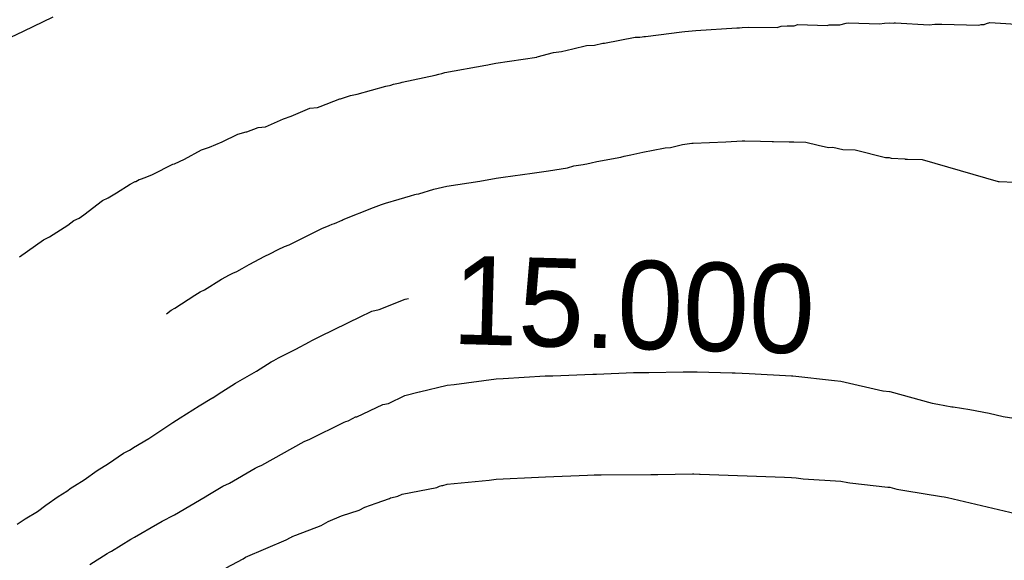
# Model space of a CAD drawing. Extents: x 158343 to 162498, y 431347 to 434500.
# Tile 137 of 248: x 159649 to 159669, y 433995 to 434006. Entities that reach past the tile are written whole.
import ezdxf

# ---------------------------------------------------------------- set-up
doc = ezdxf.new("R2010")
doc.units = 0
doc.header["$LTSCALE"] = 10
doc.header["$MEASUREMENT"] = 0
doc.layers.add('000_arcering', color=8, linetype='CONTINUOUS')
doc.layers.add('def. con-hoogtelijn (index)', color=8, linetype='CONTINUOUS')
doc.styles.add('Style-WORKING', font='WORKING.shx')

# ---------------------------------------------------------------- blocks, each defined once
blk = doc.blocks.new('bestaande hoogtelijnen')
at = {"layer": 'def. con-hoogtelijn (index)'}
for p, q in [((-18.6, -60.373), (-17.992, -60.078)), ((-18.6, -60.373), (-17.992, -60.078)), ((-2.011, -60.244), (-1.883, -60.212)), ((-2.011, -60.244), (-1.883, -60.212)), ((-2.011, -60.244), (-1.883, -60.212)), ((-1.883, -60.212), (-1.878, -60.211)), ((-1.883, -60.212), (-1.878, -60.211)), ((-1.883, -60.212), (-1.878, -60.211)), ((-1.878, -60.211), (-1.832, -60.206)), ((-1.878, -60.211), (-1.832, -60.206)), ((-1.878, -60.211), (-1.832, -60.206)), ((-1.832, -60.206), (-1.201, -60.221)), ((-1.832, -60.206), (-1.201, -60.221)), ((-1.832, -60.206), (-1.201, -60.221)), ((-1.201, -60.221), (-1.1, -60.207)), ((-1.201, -60.221), (-1.1, -60.207)), ((-1.201, -60.221), (-1.1, -60.207)), ((-1.1, -60.207), (-1.006, -60.206)), ((-1.1, -60.207), (-1.006, -60.206)), ((-1.1, -60.207), (-1.006, -60.206)), ((-1.006, -60.206), (-0.914, -60.207)), ((-1.006, -60.206), (-0.914, -60.207)), ((-1.006, -60.206), (-0.914, -60.207)), ((-0.914, -60.207), (-0.899, -60.205)), ((-0.914, -60.207), (-0.899, -60.205)), ((-0.914, -60.207), (-0.899, -60.205)), ((-0.899, -60.205), (-0.88, -60.203)), ((-0.899, -60.205), (-0.88, -60.203)), ((-0.899, -60.205), (-0.88, -60.203)), ((-0.88, -60.203), (-0.195, -60.24)), ((-0.88, -60.203), (-0.195, -60.24)), ((-0.88, -60.203), (-0.195, -60.24)), ((0.92, -60.236), (0.97, -60.219)), ((0.92, -60.236), (0.97, -60.219)), ((0.92, -60.236), (0.97, -60.219)), ((0.97, -60.219), (1.037, -60.198)), ((0.97, -60.219), (1.037, -60.198)), ((0.97, -60.219), (1.037, -60.198)), ((1.037, -60.198), (1.824, -60.244)), ((1.037, -60.198), (1.824, -60.244)), ((1.037, -60.198), (1.824, -60.244)), ((-19.281, -60.692), (-18.6, -60.373)), ((-19.281, -60.692), (-18.6, -60.373)), ((-5.696, -60.448), (-5.219, -60.388)), ((-5.696, -60.448), (-5.219, -60.388)), ((-5.696, -60.448), (-5.219, -60.388)), ((-5.219, -60.388), (-5.159, -60.381)), ((-5.219, -60.388), (-5.159, -60.381)), ((-5.219, -60.388), (-5.159, -60.381)), ((-5.159, -60.381), (-4.937, -60.36)), ((-5.159, -60.381), (-4.937, -60.36)), ((-5.159, -60.381), (-4.937, -60.36)), ((-4.937, -60.36), (-4.104, -60.306)), ((-4.937, -60.36), (-4.104, -60.306)), ((-4.937, -60.36), (-4.104, -60.306)), ((-4.104, -60.306), (-4.05, -60.302)), ((-4.104, -60.306), (-4.05, -60.302)), ((-4.104, -60.306), (-4.05, -60.302)), ((-4.05, -60.302), (-3.992, -60.296)), ((-4.05, -60.302), (-3.992, -60.296)), ((-4.05, -60.302), (-3.992, -60.296)), ((-3.992, -60.296), (-3.868, -60.293)), ((-3.992, -60.296), (-3.868, -60.293)), ((-3.992, -60.296), (-3.868, -60.293)), ((-3.868, -60.293), (-3.28, -60.296)), ((-3.868, -60.293), (-3.28, -60.296)), ((-3.868, -60.293), (-3.28, -60.296)), ((-3.28, -60.296), (-3.203, -60.27)), ((-3.28, -60.296), (-3.203, -60.27)), ((-3.28, -60.296), (-3.203, -60.27)), ((-3.203, -60.27), (-3.082, -60.267)), ((-3.203, -60.27), (-3.082, -60.267)), ((-3.203, -60.27), (-3.082, -60.267)), ((-3.082, -60.267), (-3.063, -60.262)), ((-3.082, -60.267), (-3.063, -60.262)), ((-3.082, -60.267), (-3.063, -60.262)), ((-3.063, -60.262), (-2.938, -60.261)), ((-3.063, -60.262), (-2.938, -60.261)), ((-3.063, -60.262), (-2.938, -60.261)), ((-2.938, -60.261), (-2.866, -60.238)), ((-2.938, -60.261), (-2.866, -60.238)), ((-2.938, -60.261), (-2.866, -60.238)), ((-2.866, -60.238), (-2.266, -60.257)), ((-2.866, -60.238), (-2.266, -60.257)), ((-2.866, -60.238), (-2.266, -60.257)), ((-2.266, -60.257), (-2.227, -60.246)), ((-2.266, -60.257), (-2.227, -60.246)), ((-2.266, -60.257), (-2.227, -60.246)), ((-2.227, -60.246), (-2.011, -60.244)), ((-2.227, -60.246), (-2.011, -60.244)), ((-2.227, -60.246), (-2.011, -60.244)), ((-0.195, -60.24), (-0.077, -60.23)), ((-0.195, -60.24), (-0.077, -60.23)), ((-0.195, -60.24), (-0.077, -60.23)), ((-0.077, -60.23), (-0.021, -60.231)), ((-0.077, -60.23), (-0.021, -60.231)), ((-0.077, -60.23), (-0.021, -60.231)), ((-0.021, -60.231), (0.033, -60.231)), ((-0.021, -60.231), (0.033, -60.231)), ((-0.021, -60.231), (0.033, -60.231)), ((0.033, -60.231), (0.063, -60.227)), ((0.033, -60.231), (0.063, -60.227)), ((0.033, -60.231), (0.063, -60.227)), ((0.063, -60.227), (0.812, -60.252)), ((0.063, -60.227), (0.812, -60.252)), ((0.063, -60.227), (0.812, -60.252)), ((0.812, -60.252), (0.862, -60.236)), ((0.812, -60.252), (0.862, -60.236)), ((0.812, -60.252), (0.862, -60.236)), ((0.862, -60.236), (0.891, -60.236)), ((0.862, -60.236), (0.891, -60.236)), ((0.862, -60.236), (0.891, -60.236)), ((0.891, -60.236), (0.92, -60.236)), ((0.891, -60.236), (0.92, -60.236)), ((0.891, -60.236), (0.92, -60.236)), ((-6.992, -60.654), (-6.825, -60.614)), ((-6.992, -60.654), (-6.825, -60.614)), ((-6.992, -60.654), (-6.825, -60.614)), ((-6.825, -60.614), (-6.79, -60.614)), ((-6.825, -60.614), (-6.79, -60.614)), ((-6.825, -60.614), (-6.79, -60.614)), ((-6.79, -60.614), (-6.17, -60.493)), ((-6.79, -60.614), (-6.17, -60.493)), ((-6.79, -60.614), (-6.17, -60.493)), ((-6.17, -60.493), (-6.071, -60.495)), ((-6.17, -60.493), (-6.071, -60.495)), ((-6.17, -60.493), (-6.071, -60.495)), ((-6.071, -60.495), (-6.025, -60.484)), ((-6.071, -60.495), (-6.025, -60.484)), ((-6.071, -60.495), (-6.025, -60.484)), ((-6.025, -60.484), (-5.994, -60.479)), ((-6.025, -60.484), (-5.994, -60.479)), ((-6.025, -60.484), (-5.994, -60.479)), ((-5.994, -60.479), (-5.961, -60.479)), ((-5.994, -60.479), (-5.961, -60.479)), ((-5.994, -60.479), (-5.961, -60.479)), ((-5.961, -60.479), (-5.696, -60.448)), ((-5.961, -60.479), (-5.696, -60.448)), ((-5.961, -60.479), (-5.696, -60.448)), ((-8.159, -60.897), (-7.831, -60.808)), ((-8.159, -60.897), (-7.831, -60.808)), ((-8.159, -60.897), (-7.831, -60.808)), ((-7.831, -60.808), (-7.664, -60.784)), ((-7.831, -60.808), (-7.664, -60.784)), ((-7.831, -60.808), (-7.664, -60.784)), ((-7.664, -60.784), (-7.435, -60.733)), ((-7.664, -60.784), (-7.435, -60.733)), ((-7.664, -60.784), (-7.435, -60.733)), ((-7.435, -60.733), (-7.159, -60.663)), ((-7.435, -60.733), (-7.159, -60.663)), ((-7.435, -60.733), (-7.159, -60.663)), ((-7.159, -60.663), (-6.992, -60.654)), ((-7.159, -60.663), (-6.992, -60.654)), ((-7.159, -60.663), (-6.992, -60.654)), ((-8.999, -61.024), (-8.166, -60.899)), ((-8.999, -61.024), (-8.166, -60.899)), ((-8.999, -61.024), (-8.166, -60.899)), ((-8.166, -60.899), (-8.159, -60.897)), ((-8.166, -60.899), (-8.159, -60.897)), ((-8.166, -60.899), (-8.159, -60.897)), ((-10.1, -61.231), (-10.033, -61.214)), ((-10.1, -61.231), (-10.033, -61.214)), ((-10.1, -61.231), (-10.033, -61.214)), ((-10.033, -61.214), (-9.2, -61.065)), ((-10.033, -61.214), (-9.2, -61.065)), ((-10.033, -61.214), (-9.2, -61.065)), ((-9.2, -61.065), (-9.159, -61.054)), ((-9.2, -61.065), (-9.159, -61.054)), ((-9.2, -61.065), (-9.159, -61.054)), ((-9.159, -61.054), (-9.134, -61.049)), ((-9.159, -61.054), (-9.134, -61.049)), ((-9.159, -61.054), (-9.134, -61.049)), ((-9.134, -61.049), (-8.999, -61.024)), ((-9.134, -61.049), (-8.999, -61.024)), ((-9.134, -61.049), (-8.999, -61.024)), ((-10.944, -61.425), (-10.905, -61.411)), ((-10.944, -61.425), (-10.905, -61.411)), ((-10.944, -61.425), (-10.905, -61.411)), ((-10.905, -61.411), (-10.229, -61.269)), ((-10.905, -61.411), (-10.229, -61.269)), ((-10.905, -61.411), (-10.229, -61.269)), ((-10.229, -61.269), (-10.159, -61.247)), ((-10.229, -61.269), (-10.159, -61.247)), ((-10.229, -61.269), (-10.159, -61.247)), ((-10.159, -61.247), (-10.1, -61.231)), ((-10.159, -61.247), (-10.1, -61.231)), ((-10.159, -61.247), (-10.1, -61.231)), ((-11.817, -61.656), (-11.235, -61.493)), ((-11.817, -61.656), (-11.235, -61.493)), ((-11.817, -61.656), (-11.235, -61.493)), ((-11.235, -61.493), (-11.202, -61.487)), ((-11.235, -61.493), (-11.202, -61.487)), ((-11.235, -61.493), (-11.202, -61.487)), ((-11.202, -61.487), (-11.159, -61.474)), ((-11.202, -61.487), (-11.159, -61.474)), ((-11.202, -61.487), (-11.159, -61.474)), ((-11.159, -61.474), (-11.134, -61.468)), ((-11.159, -61.474), (-11.134, -61.468)), ((-11.159, -61.474), (-11.134, -61.468)), ((-11.134, -61.468), (-11.078, -61.449)), ((-11.134, -61.468), (-11.078, -61.449)), ((-11.134, -61.468), (-11.078, -61.449)), ((-11.078, -61.449), (-10.944, -61.425)), ((-11.078, -61.449), (-10.944, -61.425)), ((-11.078, -61.449), (-10.944, -61.425)), ((-12.572, -61.902), (-12.169, -61.749)), ((-12.572, -61.902), (-12.169, -61.749)), ((-12.572, -61.902), (-12.169, -61.749)), ((-12.169, -61.749), (-12.159, -61.748)), ((-12.169, -61.749), (-12.159, -61.748)), ((-12.169, -61.749), (-12.159, -61.748)), ((-12.159, -61.748), (-11.951, -61.677)), ((-12.159, -61.748), (-11.951, -61.677)), ((-12.159, -61.748), (-11.951, -61.677)), ((-11.951, -61.677), (-11.817, -61.656)), ((-11.951, -61.677), (-11.817, -61.656)), ((-11.951, -61.677), (-11.817, -61.656)), ((-13.158, -62.101), (-12.781, -61.937)), ((-13.158, -62.101), (-12.781, -61.937)), ((-13.158, -62.101), (-12.781, -61.937)), ((-12.781, -61.937), (-12.625, -61.927)), ((-12.781, -61.937), (-12.625, -61.927)), ((-12.781, -61.937), (-12.625, -61.927)), ((-12.625, -61.927), (-12.572, -61.902)), ((-12.625, -61.927), (-12.572, -61.902)), ((-12.625, -61.927), (-12.572, -61.902)), ((-13.678, -62.315), (-13.316, -62.158)), ((-13.678, -62.315), (-13.316, -62.158)), ((-13.678, -62.315), (-13.316, -62.158)), ((-13.316, -62.158), (-13.316, -62.158)), ((-13.316, -62.158), (-13.315, -62.158)), ((-13.316, -62.158), (-13.316, -62.158)), ((-13.316, -62.158), (-13.315, -62.158)), ((-13.316, -62.158), (-13.316, -62.158)), ((-13.316, -62.158), (-13.315, -62.158)), ((-13.315, -62.158), (-13.158, -62.101)), ((-13.315, -62.158), (-13.158, -62.101)), ((-13.315, -62.158), (-13.158, -62.101)), ((-14.24, -62.469), (-14.074, -62.419)), ((-14.24, -62.469), (-14.074, -62.419)), ((-14.24, -62.469), (-14.074, -62.419)), ((-14.074, -62.419), (-14.057, -62.416)), ((-14.074, -62.419), (-14.057, -62.416)), ((-14.074, -62.419), (-14.057, -62.416)), ((-14.057, -62.416), (-13.828, -62.331)), ((-14.057, -62.416), (-13.828, -62.331)), ((-14.057, -62.416), (-13.828, -62.331)), ((-13.828, -62.331), (-13.678, -62.315)), ((-13.828, -62.331), (-13.678, -62.315)), ((-13.828, -62.331), (-13.678, -62.315)), ((-14.815, -62.728), (-14.561, -62.62)), ((-14.815, -62.728), (-14.561, -62.62)), ((-14.815, -62.728), (-14.561, -62.62)), ((-14.561, -62.62), (-14.24, -62.469)), ((-14.561, -62.62), (-14.24, -62.469)), ((-14.561, -62.62), (-14.24, -62.469)), ((-4.325, -62.624), (-3.992, -62.602)), ((-4.325, -62.624), (-3.992, -62.602)), ((-3.992, -62.602), (-3.942, -62.601)), ((-3.992, -62.602), (-3.942, -62.601)), ((-3.942, -62.601), (-3.622, -62.612)), ((-3.942, -62.601), (-3.622, -62.612)), ((-3.622, -62.612), (-3.387, -62.613)), ((-3.622, -62.612), (-3.387, -62.613)), ((-3.387, -62.613), (-3.359, -62.614)), ((-3.387, -62.613), (-3.359, -62.614)), ((-3.359, -62.614), (-3.04, -62.625)), ((-3.359, -62.614), (-3.04, -62.625)), ((-15.325, -62.976), (-14.981, -62.783)), ((-15.325, -62.976), (-14.981, -62.783)), ((-15.325, -62.976), (-14.981, -62.783)), ((-14.981, -62.783), (-14.815, -62.728)), ((-14.981, -62.783), (-14.815, -62.728)), ((-14.981, -62.783), (-14.815, -62.728)), ((-6.01, -62.835), (-5.801, -62.79)), ((-6.01, -62.835), (-5.801, -62.79)), ((-5.801, -62.79), (-5.59, -62.753)), ((-5.801, -62.79), (-5.59, -62.753)), ((-5.59, -62.753), (-5.559, -62.747)), ((-5.59, -62.753), (-5.559, -62.747)), ((-5.559, -62.747), (-5.453, -62.735)), ((-5.559, -62.747), (-5.453, -62.735)), ((-5.453, -62.735), (-5.207, -62.677)), ((-5.453, -62.735), (-5.207, -62.677)), ((-5.207, -62.677), (-5.016, -62.653)), ((-5.207, -62.677), (-5.016, -62.653)), ((-5.016, -62.653), (-4.992, -62.65)), ((-5.016, -62.653), (-4.992, -62.65)), ((-4.992, -62.65), (-4.325, -62.624)), ((-4.992, -62.65), (-4.325, -62.624)), ((-3.04, -62.625), (-2.992, -62.624)), ((-3.04, -62.625), (-2.992, -62.624)), ((-2.992, -62.624), (-2.942, -62.623)), ((-2.992, -62.624), (-2.942, -62.623)), ((-2.942, -62.623), (-2.701, -62.631)), ((-2.942, -62.623), (-2.701, -62.631)), ((-2.701, -62.631), (-2.453, -62.69)), ((-2.701, -62.631), (-2.453, -62.69)), ((-2.453, -62.69), (-2.238, -62.735)), ((-2.453, -62.69), (-2.238, -62.735)), ((-2.238, -62.735), (-2.152, -62.734)), ((-2.238, -62.735), (-2.152, -62.734)), ((-2.152, -62.734), (-1.948, -62.781)), ((-2.152, -62.734), (-1.948, -62.781)), ((-1.948, -62.781), (-1.696, -62.787)), ((-1.948, -62.781), (-1.696, -62.787)), ((-1.696, -62.787), (-1.08, -62.944)), ((-1.696, -62.787), (-1.08, -62.944)), ((-15.531, -63.067), (-15.325, -62.976)), ((-15.531, -63.067), (-15.325, -62.976)), ((-15.531, -63.067), (-15.325, -62.976)), ((-7.06, -63.05), (-6.949, -63.022)), ((-7.06, -63.05), (-6.949, -63.022)), ((-6.949, -63.022), (-6.458, -62.931)), ((-6.949, -63.022), (-6.458, -62.931)), ((-6.458, -62.931), (-6.392, -62.915)), ((-6.458, -62.931), (-6.392, -62.915)), ((-6.392, -62.915), (-6.258, -62.884)), ((-6.392, -62.915), (-6.258, -62.884)), ((-6.258, -62.884), (-6.01, -62.835)), ((-6.258, -62.884), (-6.01, -62.835)), ((-1.08, -62.944), (-1.043, -62.944)), ((-1.08, -62.944), (-1.043, -62.944)), ((-1.043, -62.944), (-1.006, -62.944)), ((-1.043, -62.944), (-1.006, -62.944)), ((-1.006, -62.944), (-0.966, -62.955)), ((-1.006, -62.944), (-0.966, -62.955)), ((-0.966, -62.955), (-0.692, -62.97)), ((-0.966, -62.955), (-0.692, -62.97)), ((-0.692, -62.97), (-0.681, -62.973)), ((-0.692, -62.97), (-0.681, -62.973)), ((-0.681, -62.973), (-0.659, -62.973)), ((-0.681, -62.973), (-0.659, -62.973)), ((-0.659, -62.973), (-0.637, -62.973)), ((-0.659, -62.973), (-0.637, -62.973)), ((-0.637, -62.973), (-0.337, -62.984)), ((-0.637, -62.973), (-0.337, -62.984)), ((-0.337, -62.984), (1.206, -63.427)), ((-0.337, -62.984), (1.206, -63.427)), ((-15.975, -63.284), (-15.562, -63.078)), ((-15.975, -63.284), (-15.562, -63.078)), ((-15.975, -63.284), (-15.562, -63.078)), ((-15.562, -63.078), (-15.531, -63.067)), ((-15.562, -63.078), (-15.531, -63.067)), ((-15.562, -63.078), (-15.531, -63.067)), ((-8.263, -63.26), (-7.93, -63.21)), ((-8.263, -63.26), (-7.93, -63.21)), ((-7.93, -63.21), (-7.545, -63.148)), ((-7.93, -63.21), (-7.545, -63.148)), ((-7.545, -63.148), (-7.413, -63.112)), ((-7.545, -63.148), (-7.413, -63.112)), ((-7.413, -63.112), (-7.222, -63.084)), ((-7.413, -63.112), (-7.222, -63.084)), ((-7.222, -63.084), (-7.194, -63.079)), ((-7.222, -63.084), (-7.194, -63.079)), ((-7.194, -63.079), (-7.152, -63.07)), ((-7.194, -63.079), (-7.152, -63.07)), ((-7.152, -63.07), (-7.06, -63.05)), ((-7.152, -63.07), (-7.06, -63.05)), ((-16.314, -63.428), (-16.25, -63.39)), ((-16.314, -63.428), (-16.25, -63.39)), ((-16.314, -63.428), (-16.25, -63.39)), ((-16.25, -63.39), (-16.219, -63.379)), ((-16.25, -63.39), (-16.219, -63.379)), ((-16.25, -63.39), (-16.219, -63.379)), ((-16.219, -63.379), (-16.125, -63.348)), ((-16.219, -63.379), (-16.125, -63.348)), ((-16.219, -63.379), (-16.125, -63.348)), ((-16.125, -63.348), (-15.975, -63.284)), ((-16.125, -63.348), (-15.975, -63.284)), ((-16.125, -63.348), (-15.975, -63.284)), ((-9.992, -63.526), (-9.325, -63.421)), ((-9.992, -63.526), (-9.325, -63.421)), ((-9.325, -63.421), (-8.992, -63.361)), ((-9.325, -63.421), (-8.992, -63.361)), ((-8.992, -63.361), (-8.848, -63.342)), ((-8.992, -63.361), (-8.848, -63.342)), ((-8.848, -63.342), (-8.263, -63.26)), ((-8.848, -63.342), (-8.263, -63.26)), ((-16.706, -63.659), (-16.427, -63.481)), ((-16.706, -63.659), (-16.427, -63.481)), ((-16.706, -63.659), (-16.427, -63.481)), ((-16.427, -63.481), (-16.325, -63.432)), ((-16.427, -63.481), (-16.325, -63.432)), ((-16.427, -63.481), (-16.325, -63.432)), ((-16.325, -63.432), (-16.314, -63.428)), ((-16.325, -63.432), (-16.314, -63.428)), ((-16.325, -63.432), (-16.314, -63.428)), ((-10.565, -63.678), (-10.262, -63.582)), ((-10.565, -63.678), (-10.262, -63.582)), ((-10.262, -63.582), (-9.992, -63.526)), ((-10.262, -63.582), (-9.992, -63.526)), ((1.206, -63.427), (1.229, -63.427)), ((1.206, -63.427), (1.229, -63.427)), ((1.229, -63.427), (1.544, -63.445)), ((1.229, -63.427), (1.544, -63.445)), ((-17.373, -64.109), (-16.991, -63.816)), ((-17.373, -64.109), (-16.991, -63.816)), ((-17.373, -64.109), (-16.991, -63.816)), ((-16.991, -63.816), (-16.877, -63.763)), ((-16.991, -63.816), (-16.877, -63.763)), ((-16.991, -63.816), (-16.877, -63.763)), ((-16.877, -63.763), (-16.706, -63.659)), ((-16.877, -63.763), (-16.706, -63.659)), ((-16.877, -63.763), (-16.706, -63.659)), ((-11.242, -63.872), (-10.965, -63.787)), ((-11.242, -63.872), (-10.965, -63.787)), ((-10.965, -63.787), (-10.732, -63.721)), ((-10.965, -63.787), (-10.732, -63.721)), ((-10.732, -63.721), (-10.646, -63.696)), ((-10.732, -63.721), (-10.646, -63.696)), ((-10.646, -63.696), (-10.618, -63.688)), ((-10.646, -63.696), (-10.618, -63.688)), ((-10.618, -63.688), (-10.565, -63.678)), ((-10.618, -63.688), (-10.565, -63.678)), ((-12.102, -64.204), (-11.486, -63.961)), ((-12.102, -64.204), (-11.486, -63.961)), ((-11.486, -63.961), (-11.325, -63.9)), ((-11.486, -63.961), (-11.325, -63.9)), ((-11.325, -63.9), (-11.242, -63.872)), ((-11.325, -63.9), (-11.242, -63.872)), ((-17.696, -64.315), (-17.575, -64.22)), ((-17.696, -64.315), (-17.575, -64.22)), ((-17.696, -64.315), (-17.575, -64.22)), ((-17.575, -64.22), (-17.468, -64.172)), ((-17.575, -64.22), (-17.468, -64.172)), ((-17.575, -64.22), (-17.468, -64.172)), ((-17.468, -64.172), (-17.373, -64.109)), ((-17.468, -64.172), (-17.373, -64.109)), ((-17.468, -64.172), (-17.373, -64.109)), ((-12.275, -64.28), (-12.124, -64.214)), ((-12.275, -64.28), (-12.124, -64.214)), ((-12.124, -64.214), (-12.102, -64.204)), ((-12.124, -64.214), (-12.102, -64.204)), ((-18.072, -64.556), (-17.696, -64.315)), ((-18.072, -64.556), (-17.696, -64.315)), ((-18.072, -64.556), (-17.696, -64.315)), ((-13.2, -64.717), (-12.533, -64.386)), ((-13.2, -64.717), (-12.533, -64.386)), ((-12.533, -64.386), (-12.388, -64.323)), ((-12.533, -64.386), (-12.388, -64.323)), ((-12.388, -64.323), (-12.325, -64.3)), ((-12.388, -64.323), (-12.325, -64.3)), ((-12.325, -64.3), (-12.275, -64.28)), ((-12.325, -64.3), (-12.275, -64.28)), ((-18.677, -64.963), (-18.19, -64.617)), ((-18.677, -64.963), (-18.19, -64.617)), ((-18.677, -64.963), (-18.19, -64.617)), ((-18.19, -64.617), (-18.084, -64.562)), ((-18.19, -64.617), (-18.084, -64.562)), ((-18.19, -64.617), (-18.084, -64.562)), ((-18.084, -64.562), (-18.072, -64.556)), ((-18.084, -64.562), (-18.072, -64.556)), ((-18.084, -64.562), (-18.072, -64.556)), ((-13.593, -64.902), (-13.42, -64.811)), ((-13.593, -64.902), (-13.42, -64.811)), ((-13.42, -64.811), (-13.291, -64.751)), ((-13.42, -64.811), (-13.291, -64.751)), ((-13.291, -64.751), (-13.2, -64.717)), ((-13.291, -64.751), (-13.2, -64.717)), ((-14.014, -65.119), (-13.694, -64.945)), ((-14.014, -65.119), (-13.694, -64.945)), ((-13.694, -64.945), (-13.593, -64.902)), ((-13.694, -64.945), (-13.593, -64.902)), ((-14.263, -65.258), (-14.152, -65.196)), ((-14.263, -65.258), (-14.152, -65.196)), ((-14.152, -65.196), (-14.014, -65.119)), ((-14.152, -65.196), (-14.014, -65.119)), ((-14.922, -65.632), (-14.573, -65.413)), ((-14.922, -65.632), (-14.573, -65.413)), ((-14.573, -65.413), (-14.408, -65.33)), ((-14.573, -65.413), (-14.408, -65.33)), ((-14.408, -65.33), (-14.346, -65.294)), ((-14.408, -65.33), (-14.346, -65.294)), ((-14.346, -65.294), (-14.263, -65.258)), ((-14.346, -65.294), (-14.263, -65.258)), ((-15.525, -66.005), (-15.119, -65.744)), ((-15.525, -66.005), (-15.119, -65.744)), ((-15.119, -65.744), (-15.008, -65.673)), ((-15.119, -65.744), (-15.008, -65.673)), ((-15.008, -65.673), (-14.922, -65.632)), ((-15.008, -65.673), (-14.922, -65.632)), ((-11.372, -66.03), (-10.843, -65.822)), ((-11.372, -66.03), (-10.843, -65.822)), ((-11.372, -66.03), (-10.843, -65.822)), ((-10.843, -65.822), (-10.777, -65.806)), ((-10.843, -65.822), (-10.777, -65.806)), ((-10.843, -65.822), (-10.777, -65.806)), ((-15.594, -66.046), (-15.525, -66.005)), ((-15.594, -66.046), (-15.525, -66.005)), ((-15.691, -66.121), (-15.594, -66.046)), ((-15.691, -66.121), (-15.594, -66.046)), ((-12.298, -66.449), (-11.726, -66.165)), ((-12.298, -66.449), (-11.726, -66.165)), ((-12.298, -66.449), (-11.726, -66.165)), ((-11.726, -66.165), (-11.563, -66.085)), ((-11.726, -66.165), (-11.563, -66.085)), ((-11.726, -66.165), (-11.563, -66.085)), ((-11.563, -66.085), (-11.52, -66.068)), ((-11.563, -66.085), (-11.52, -66.068)), ((-11.563, -66.085), (-11.52, -66.068)), ((-11.52, -66.068), (-11.372, -66.03)), ((-11.52, -66.068), (-11.372, -66.03)), ((-11.52, -66.068), (-11.372, -66.03)), ((-12.712, -66.65), (-12.563, -66.572)), ((-12.712, -66.65), (-12.563, -66.572)), ((-12.712, -66.65), (-12.563, -66.572)), ((-12.563, -66.572), (-12.298, -66.449)), ((-12.563, -66.572), (-12.298, -66.449)), ((-12.563, -66.572), (-12.298, -66.449)), ((-13.061, -66.838), (-12.787, -66.69)), ((-13.061, -66.838), (-12.787, -66.69)), ((-13.061, -66.838), (-12.787, -66.69)), ((-12.787, -66.69), (-12.738, -66.664)), ((-12.787, -66.69), (-12.738, -66.664)), ((-12.787, -66.69), (-12.738, -66.664)), ((-12.738, -66.664), (-12.712, -66.65)), ((-12.738, -66.664), (-12.712, -66.65)), ((-12.738, -66.664), (-12.712, -66.65)), ((-13.51, -67.067), (-13.415, -67.014)), ((-13.51, -67.067), (-13.415, -67.014)), ((-13.51, -67.067), (-13.415, -67.014)), ((-13.415, -67.014), (-13.061, -66.838)), ((-13.415, -67.014), (-13.061, -66.838)), ((-13.415, -67.014), (-13.061, -66.838)), ((-13.862, -67.286), (-13.563, -67.098)), ((-13.862, -67.286), (-13.563, -67.098)), ((-13.862, -67.286), (-13.563, -67.098)), ((-13.563, -67.098), (-13.51, -67.067)), ((-13.563, -67.098), (-13.51, -67.067)), ((-13.563, -67.098), (-13.51, -67.067)), ((-14.291, -67.527), (-13.862, -67.286)), ((-14.291, -67.527), (-13.862, -67.286)), ((-14.291, -67.527), (-13.862, -67.286)), ((-8.849, -67.435), (-7.998, -67.384)), ((-8.849, -67.435), (-7.998, -67.384)), ((-7.998, -67.384), (-7.992, -67.384)), ((-7.998, -67.384), (-7.992, -67.384)), ((-7.992, -67.384), (-7.985, -67.383)), ((-7.992, -67.384), (-7.985, -67.383)), ((-7.985, -67.383), (-7.842, -67.378)), ((-7.985, -67.383), (-7.842, -67.378)), ((-7.842, -67.378), (-7.027, -67.349)), ((-7.842, -67.378), (-7.027, -67.349)), ((-7.027, -67.349), (-6.952, -67.345)), ((-7.027, -67.349), (-6.952, -67.345)), ((-6.952, -67.345), (-6.204, -67.316)), ((-6.952, -67.345), (-6.204, -67.316)), ((-6.204, -67.316), (-6.035, -67.316)), ((-6.204, -67.316), (-6.035, -67.316)), ((-6.035, -67.316), (-5.966, -67.312)), ((-6.035, -67.316), (-5.966, -67.312)), ((-5.966, -67.312), (-5.892, -67.31)), ((-5.966, -67.312), (-5.892, -67.31)), ((-5.892, -67.31), (-5.193, -67.301)), ((-5.892, -67.31), (-5.193, -67.301)), ((-5.193, -67.301), (-5.075, -67.299)), ((-5.193, -67.301), (-5.075, -67.299)), ((-5.075, -67.299), (-4.992, -67.297)), ((-5.075, -67.299), (-4.992, -67.297)), ((-4.992, -67.297), (-4.908, -67.299)), ((-4.992, -67.297), (-4.908, -67.299)), ((-4.908, -67.299), (-4.195, -67.322)), ((-4.908, -67.299), (-4.195, -67.322)), ((-4.195, -67.322), (-4.135, -67.323)), ((-4.195, -67.322), (-4.135, -67.323)), ((-4.135, -67.323), (-3.849, -67.334)), ((-4.135, -67.323), (-3.849, -67.334)), ((-3.849, -67.334), (-2.992, -67.378)), ((-3.849, -67.334), (-2.992, -67.378)), ((-2.992, -67.378), (-2.978, -67.379)), ((-2.992, -67.378), (-2.978, -67.379)), ((-2.978, -67.379), (-2.963, -67.381)), ((-2.978, -67.379), (-2.963, -67.381)), ((-2.963, -67.381), (-2.119, -67.479)), ((-2.963, -67.381), (-2.119, -67.479)), ((-14.639, -67.751), (-14.291, -67.527)), ((-14.639, -67.751), (-14.291, -67.527)), ((-14.639, -67.751), (-14.291, -67.527)), ((-10.551, -67.708), (-9.991, -67.573)), ((-10.551, -67.708), (-9.991, -67.573)), ((-9.991, -67.573), (-9.849, -67.558)), ((-9.991, -67.573), (-9.849, -67.558)), ((-9.849, -67.558), (-8.992, -67.442)), ((-9.849, -67.558), (-8.992, -67.442)), ((-8.992, -67.442), (-8.849, -67.435)), ((-8.992, -67.442), (-8.849, -67.435)), ((-2.119, -67.479), (-1.992, -67.487)), ((-2.119, -67.479), (-1.992, -67.487)), ((-1.992, -67.487), (-1.135, -67.686)), ((-1.992, -67.487), (-1.135, -67.686)), ((-14.752, -67.826), (-14.639, -67.751)), ((-14.752, -67.826), (-14.639, -67.751)), ((-14.752, -67.826), (-14.639, -67.751)), ((-11.177, -67.943), (-10.851, -67.783)), ((-11.177, -67.943), (-10.851, -67.783)), ((-10.851, -67.783), (-10.554, -67.708)), ((-10.851, -67.783), (-10.554, -67.708)), ((-10.554, -67.708), (-10.552, -67.708)), ((-10.554, -67.708), (-10.552, -67.708)), ((-10.552, -67.708), (-10.551, -67.708)), ((-10.552, -67.708), (-10.551, -67.708)), ((-1.135, -67.686), (-1.128, -67.687)), ((-1.135, -67.686), (-1.128, -67.687)), ((-1.128, -67.687), (-0.999, -67.701)), ((-1.128, -67.687), (-0.999, -67.701)), ((-0.999, -67.701), (-0.992, -67.701)), ((-0.999, -67.701), (-0.992, -67.701)), ((-0.992, -67.701), (-0.135, -67.936)), ((-0.992, -67.701), (-0.135, -67.936)), ((-15.412, -68.238), (-15.029, -67.99)), ((-15.412, -68.238), (-15.029, -67.99)), ((-15.412, -68.238), (-15.029, -67.99)), ((-15.029, -67.99), (-14.771, -67.838)), ((-15.029, -67.99), (-14.771, -67.838)), ((-15.029, -67.99), (-14.771, -67.838)), ((-14.771, -67.838), (-14.759, -67.831)), ((-14.771, -67.838), (-14.759, -67.831)), ((-14.771, -67.838), (-14.759, -67.831)), ((-14.759, -67.831), (-14.752, -67.826)), ((-14.759, -67.831), (-14.752, -67.826)), ((-14.759, -67.831), (-14.752, -67.826)), ((-11.825, -68.212), (-11.293, -67.966)), ((-11.825, -68.212), (-11.293, -67.966)), ((-11.293, -67.966), (-11.177, -67.943)), ((-11.293, -67.966), (-11.177, -67.943)), ((-0.135, -67.936), (-0.019, -67.955)), ((-0.135, -67.936), (-0.019, -67.955)), ((-0.019, -67.955), (0.267, -68.009)), ((-0.019, -67.955), (0.267, -68.009)), ((0.267, -68.009), (0.293, -68.013)), ((0.267, -68.009), (0.293, -68.013)), ((0.293, -68.013), (0.634, -68.067)), ((0.293, -68.013), (0.634, -68.067)), ((-11.9, -68.245), (-11.849, -68.217)), ((-11.9, -68.245), (-11.849, -68.217)), ((-11.849, -68.217), (-11.825, -68.212)), ((-11.849, -68.217), (-11.825, -68.212)), ((0.634, -68.067), (1.026, -68.138)), ((0.634, -68.067), (1.026, -68.138)), ((1.026, -68.138), (1.312, -68.205)), ((1.026, -68.138), (1.312, -68.205)), ((1.312, -68.205), (1.953, -68.31)), ((1.312, -68.205), (1.953, -68.31)), ((-16.048, -68.654), (-15.563, -68.331)), ((-16.048, -68.654), (-15.563, -68.331)), ((-16.048, -68.654), (-15.563, -68.331)), ((-15.563, -68.331), (-15.412, -68.238)), ((-15.563, -68.331), (-15.412, -68.238)), ((-15.563, -68.331), (-15.412, -68.238)), ((-12.79, -68.677), (-12.082, -68.326)), ((-12.79, -68.677), (-12.082, -68.326)), ((-12.082, -68.326), (-12.044, -68.313)), ((-12.082, -68.326), (-12.044, -68.313)), ((-12.044, -68.313), (-11.998, -68.297)), ((-12.044, -68.313), (-11.998, -68.297)), ((-11.998, -68.297), (-11.9, -68.245)), ((-11.998, -68.297), (-11.9, -68.245)), ((-16.36, -68.838), (-16.048, -68.654)), ((-16.36, -68.838), (-16.048, -68.654)), ((-16.36, -68.838), (-16.048, -68.654)), ((-13.751, -69.198), (-12.894, -68.716)), ((-13.751, -69.198), (-12.894, -68.716)), ((-12.894, -68.716), (-12.849, -68.697)), ((-12.894, -68.716), (-12.849, -68.697)), ((-12.849, -68.697), (-12.79, -68.677)), ((-12.849, -68.697), (-12.79, -68.677)), ((-16.867, -69.167), (-16.563, -68.957)), ((-16.867, -69.167), (-16.563, -68.957)), ((-16.867, -69.167), (-16.563, -68.957)), ((-16.563, -68.957), (-16.523, -68.936)), ((-16.563, -68.957), (-16.523, -68.936)), ((-16.563, -68.957), (-16.523, -68.936)), ((-16.523, -68.936), (-16.446, -68.896)), ((-16.523, -68.936), (-16.446, -68.896)), ((-16.523, -68.936), (-16.446, -68.896)), ((-16.446, -68.896), (-16.412, -68.873)), ((-16.446, -68.896), (-16.412, -68.873)), ((-16.446, -68.896), (-16.412, -68.873)), ((-16.412, -68.873), (-16.36, -68.838)), ((-16.412, -68.873), (-16.36, -68.838)), ((-16.412, -68.873), (-16.36, -68.838)), ((-17.099, -69.303), (-16.867, -69.167)), ((-17.099, -69.303), (-16.867, -69.167)), ((-17.099, -69.303), (-16.867, -69.167)), ((-13.837, -69.231), (-13.751, -69.198)), ((-13.837, -69.231), (-13.751, -69.198)), ((-17.366, -69.495), (-17.099, -69.303)), ((-17.366, -69.495), (-17.099, -69.303)), ((-17.366, -69.495), (-17.099, -69.303)), ((-14.409, -69.565), (-13.893, -69.262)), ((-14.409, -69.565), (-13.893, -69.262)), ((-13.893, -69.262), (-13.888, -69.26)), ((-13.893, -69.262), (-13.888, -69.26)), ((-13.888, -69.26), (-13.864, -69.245)), ((-13.888, -69.26), (-13.864, -69.245)), ((-13.864, -69.245), (-13.849, -69.236)), ((-13.864, -69.245), (-13.849, -69.236)), ((-13.849, -69.236), (-13.837, -69.231)), ((-13.849, -69.236), (-13.837, -69.231)), ((-7.991, -69.432), (-7.134, -69.401)), ((-7.991, -69.432), (-7.134, -69.401)), ((-7.991, -69.432), (-7.134, -69.401)), ((-7.134, -69.401), (-6.998, -69.396)), ((-7.134, -69.401), (-6.998, -69.396)), ((-7.134, -69.401), (-6.998, -69.396)), ((-6.998, -69.396), (-6.985, -69.395)), ((-6.998, -69.396), (-6.985, -69.395)), ((-6.998, -69.396), (-6.985, -69.395)), ((-6.985, -69.395), (-6.861, -69.391)), ((-6.985, -69.395), (-6.861, -69.391)), ((-6.985, -69.395), (-6.861, -69.391)), ((-6.861, -69.391), (-5.85, -69.388)), ((-6.861, -69.391), (-5.85, -69.388)), ((-6.861, -69.391), (-5.85, -69.388)), ((-5.85, -69.388), (-5.839, -69.388)), ((-5.85, -69.388), (-5.839, -69.388)), ((-5.85, -69.388), (-5.839, -69.388)), ((-5.839, -69.388), (-5.826, -69.387)), ((-5.839, -69.388), (-5.826, -69.387)), ((-5.839, -69.388), (-5.826, -69.387)), ((-5.826, -69.387), (-5.71, -69.386)), ((-5.826, -69.387), (-5.71, -69.386)), ((-5.826, -69.387), (-5.71, -69.386)), ((-5.71, -69.386), (-5.006, -69.375)), ((-5.71, -69.386), (-5.006, -69.375)), ((-5.71, -69.386), (-5.006, -69.375)), ((-5.006, -69.375), (-4.992, -69.375)), ((-5.006, -69.375), (-4.992, -69.375)), ((-5.006, -69.375), (-4.992, -69.375)), ((-4.992, -69.375), (-4.978, -69.375)), ((-4.992, -69.375), (-4.978, -69.375)), ((-4.992, -69.375), (-4.978, -69.375)), ((-4.978, -69.375), (-4.859, -69.379)), ((-4.978, -69.375), (-4.859, -69.379)), ((-4.978, -69.375), (-4.859, -69.379)), ((-4.859, -69.379), (-4.849, -69.379)), ((-4.859, -69.379), (-4.849, -69.379)), ((-4.859, -69.379), (-4.849, -69.379)), ((-4.849, -69.379), (-3.135, -69.442)), ((-4.849, -69.379), (-3.135, -69.442)), ((-4.849, -69.379), (-3.135, -69.442)), ((-17.63, -69.662), (-17.563, -69.616)), ((-17.63, -69.662), (-17.563, -69.616)), ((-17.63, -69.662), (-17.563, -69.616)), ((-17.563, -69.616), (-17.366, -69.495)), ((-17.563, -69.616), (-17.366, -69.495)), ((-17.563, -69.616), (-17.366, -69.495)), ((-14.849, -69.809), (-14.546, -69.624)), ((-14.849, -69.809), (-14.546, -69.624)), ((-14.546, -69.624), (-14.409, -69.565)), ((-14.546, -69.624), (-14.409, -69.565)), ((-10.198, -69.651), (-10.144, -69.624)), ((-10.198, -69.651), (-10.144, -69.624)), ((-10.198, -69.651), (-10.144, -69.624)), ((-10.144, -69.624), (-10.095, -69.612)), ((-10.144, -69.624), (-10.095, -69.612)), ((-10.144, -69.624), (-10.095, -69.612)), ((-10.095, -69.612), (-10.085, -69.61)), ((-10.095, -69.612), (-10.085, -69.61)), ((-10.095, -69.612), (-10.085, -69.61)), ((-10.085, -69.61), (-10.079, -69.609)), ((-10.085, -69.61), (-10.079, -69.609)), ((-10.085, -69.61), (-10.079, -69.609)), ((-10.079, -69.609), (-9.985, -69.586)), ((-10.079, -69.609), (-9.985, -69.586)), ((-10.079, -69.609), (-9.985, -69.586)), ((-9.985, -69.586), (-9.135, -69.5)), ((-9.985, -69.586), (-9.135, -69.5)), ((-9.985, -69.586), (-9.135, -69.5)), ((-9.135, -69.5), (-8.992, -69.48)), ((-9.135, -69.5), (-8.992, -69.48)), ((-9.135, -69.5), (-8.992, -69.48)), ((-8.992, -69.48), (-8.135, -69.44)), ((-8.992, -69.48), (-8.135, -69.44)), ((-8.992, -69.48), (-8.135, -69.44)), ((-8.135, -69.44), (-7.993, -69.432)), ((-8.135, -69.44), (-7.993, -69.432)), ((-8.135, -69.44), (-7.993, -69.432)), ((-7.993, -69.432), (-7.992, -69.432)), ((-7.993, -69.432), (-7.992, -69.432)), ((-7.993, -69.432), (-7.992, -69.432)), ((-7.992, -69.432), (-7.991, -69.432)), ((-7.992, -69.432), (-7.991, -69.432)), ((-7.992, -69.432), (-7.991, -69.432)), ((-3.135, -69.442), (-2.992, -69.45)), ((-3.135, -69.442), (-2.992, -69.45)), ((-3.135, -69.442), (-2.992, -69.45)), ((-2.992, -69.45), (-2.99, -69.45)), ((-2.992, -69.45), (-2.99, -69.45)), ((-2.992, -69.45), (-2.99, -69.45)), ((-2.99, -69.45), (-2.896, -69.457)), ((-2.99, -69.45), (-2.896, -69.457)), ((-2.99, -69.45), (-2.896, -69.457)), ((-2.896, -69.457), (-2.755, -69.473)), ((-2.896, -69.457), (-2.755, -69.473)), ((-2.896, -69.457), (-2.755, -69.473)), ((-2.755, -69.473), (-1.992, -69.52)), ((-2.755, -69.473), (-1.992, -69.52)), ((-2.755, -69.473), (-1.992, -69.52)), ((-1.992, -69.52), (-1.849, -69.553)), ((-1.992, -69.52), (-1.849, -69.553)), ((-1.992, -69.52), (-1.849, -69.553)), ((-1.849, -69.553), (-1.807, -69.558)), ((-1.849, -69.553), (-1.807, -69.558)), ((-1.849, -69.553), (-1.807, -69.558)), ((-1.807, -69.558), (-1.034, -69.642)), ((-1.807, -69.558), (-1.034, -69.642)), ((-1.807, -69.558), (-1.034, -69.642)), ((-17.894, -69.838), (-17.719, -69.728)), ((-17.894, -69.838), (-17.719, -69.728)), ((-17.894, -69.838), (-17.719, -69.728)), ((-17.719, -69.728), (-17.63, -69.662)), ((-17.719, -69.728), (-17.63, -69.662)), ((-17.719, -69.728), (-17.63, -69.662)), ((-14.907, -69.841), (-14.849, -69.809)), ((-14.907, -69.841), (-14.849, -69.809)), ((-10.988, -69.829), (-10.9, -69.788)), ((-10.988, -69.829), (-10.9, -69.788)), ((-10.988, -69.829), (-10.9, -69.788)), ((-10.9, -69.788), (-10.198, -69.651)), ((-10.9, -69.788), (-10.198, -69.651)), ((-10.9, -69.788), (-10.198, -69.651)), ((-1.034, -69.642), (-0.992, -69.647)), ((-1.034, -69.642), (-0.992, -69.647)), ((-1.034, -69.642), (-0.992, -69.647)), ((-0.992, -69.647), (-0.849, -69.686)), ((-0.992, -69.647), (-0.849, -69.686)), ((-0.992, -69.647), (-0.849, -69.686)), ((-0.849, -69.686), (-0.152, -69.8)), ((-0.849, -69.686), (-0.152, -69.8)), ((-0.849, -69.686), (-0.152, -69.8)), ((-0.152, -69.8), (-0.105, -69.808)), ((-0.152, -69.8), (-0.105, -69.808)), ((-0.152, -69.8), (-0.105, -69.808)), ((-0.105, -69.808), (0.056, -69.836)), ((-0.105, -69.808), (0.056, -69.836)), ((-0.105, -69.808), (0.056, -69.836)), ((-18.31, -70.139), (-18.14, -70.009)), ((-18.31, -70.139), (-18.14, -70.009)), ((-18.31, -70.139), (-18.14, -70.009)), ((-18.14, -70.009), (-17.894, -69.838)), ((-18.14, -70.009), (-17.894, -69.838)), ((-18.14, -70.009), (-17.894, -69.838)), ((-15.53, -70.209), (-14.907, -69.841)), ((-15.53, -70.209), (-14.907, -69.841)), ((-11.661, -70.051), (-11.433, -69.969)), ((-11.661, -70.051), (-11.433, -69.969)), ((-11.661, -70.051), (-11.433, -69.969)), ((-11.433, -69.969), (-11.16, -69.873)), ((-11.433, -69.969), (-11.16, -69.873)), ((-11.433, -69.969), (-11.16, -69.873)), ((-11.16, -69.873), (-11.143, -69.865)), ((-11.16, -69.873), (-11.143, -69.865)), ((-11.16, -69.873), (-11.143, -69.865)), ((-11.143, -69.865), (-11.135, -69.86)), ((-11.143, -69.865), (-11.135, -69.86)), ((-11.143, -69.865), (-11.135, -69.86)), ((-11.135, -69.86), (-10.988, -69.829)), ((-11.135, -69.86), (-10.988, -69.829)), ((-11.135, -69.86), (-10.988, -69.829)), ((0.056, -69.836), (0.112, -69.845)), ((0.056, -69.836), (0.112, -69.845)), ((0.056, -69.836), (0.112, -69.845)), ((0.112, -69.845), (0.178, -69.857)), ((0.112, -69.845), (0.178, -69.857)), ((0.112, -69.845), (0.178, -69.857)), ((0.178, -69.857), (1.892, -70.26)), ((0.178, -69.857), (1.892, -70.26)), ((0.178, -69.857), (1.892, -70.26)), ((-18.563, -70.286), (-18.31, -70.139)), ((-18.563, -70.286), (-18.31, -70.139)), ((-18.563, -70.286), (-18.31, -70.139)), ((-15.586, -70.238), (-15.53, -70.209)), ((-15.586, -70.238), (-15.53, -70.209)), ((-12.135, -70.229), (-11.779, -70.11)), ((-12.135, -70.229), (-11.779, -70.11)), ((-12.135, -70.229), (-11.779, -70.11)), ((-11.779, -70.11), (-11.661, -70.051)), ((-11.779, -70.11), (-11.661, -70.051)), ((-11.779, -70.11), (-11.661, -70.051)), ((-18.725, -70.395), (-18.563, -70.286)), ((-18.725, -70.395), (-18.563, -70.286)), ((-18.725, -70.395), (-18.563, -70.286)), ((-16.339, -70.662), (-15.877, -70.39)), ((-16.339, -70.662), (-15.877, -70.39)), ((-15.877, -70.39), (-15.858, -70.381)), ((-15.877, -70.39), (-15.858, -70.381)), ((-15.858, -70.381), (-15.778, -70.338)), ((-15.858, -70.381), (-15.778, -70.338)), ((-15.778, -70.338), (-15.74, -70.318)), ((-15.778, -70.338), (-15.74, -70.318)), ((-15.74, -70.318), (-15.586, -70.238)), ((-15.74, -70.318), (-15.586, -70.238)), ((-13.062, -70.619), (-12.548, -70.422)), ((-13.062, -70.619), (-12.548, -70.422)), ((-13.062, -70.619), (-12.548, -70.422)), ((-12.548, -70.422), (-12.405, -70.341)), ((-12.548, -70.422), (-12.405, -70.341)), ((-12.548, -70.422), (-12.405, -70.341)), ((-12.405, -70.341), (-12.135, -70.229)), ((-12.405, -70.341), (-12.135, -70.229)), ((-12.405, -70.341), (-12.135, -70.229)), ((-13.135, -70.648), (-13.062, -70.619)), ((-13.135, -70.648), (-13.062, -70.619)), ((-13.135, -70.648), (-13.062, -70.619)), ((-16.81, -70.944), (-16.415, -70.701)), ((-16.81, -70.944), (-16.415, -70.701)), ((-16.415, -70.701), (-16.339, -70.662)), ((-16.415, -70.701), (-16.339, -70.662)), ((-14.084, -71.069), (-13.257, -70.716)), ((-14.084, -71.069), (-13.257, -70.716)), ((-14.084, -71.069), (-13.257, -70.716)), ((-13.257, -70.716), (-13.171, -70.666)), ((-13.257, -70.716), (-13.171, -70.666)), ((-13.257, -70.716), (-13.171, -70.666)), ((-13.171, -70.666), (-13.141, -70.652)), ((-13.171, -70.666), (-13.141, -70.652)), ((-13.171, -70.666), (-13.141, -70.652)), ((-13.141, -70.652), (-13.137, -70.649)), ((-13.141, -70.652), (-13.137, -70.649)), ((-13.141, -70.652), (-13.137, -70.649)), ((-13.137, -70.649), (-13.135, -70.648)), ((-13.137, -70.649), (-13.135, -70.648)), ((-13.137, -70.649), (-13.135, -70.648)), ((-17.251, -71.216), (-16.9, -70.996)), ((-17.251, -71.216), (-16.9, -70.996)), ((-16.9, -70.996), (-16.849, -70.965)), ((-16.9, -70.996), (-16.849, -70.965)), ((-16.849, -70.965), (-16.81, -70.944)), ((-16.849, -70.965), (-16.81, -70.944)), ((-14.481, -71.288), (-14.135, -71.1)), ((-14.481, -71.288), (-14.135, -71.1)), ((-14.481, -71.288), (-14.135, -71.1)), ((-14.135, -71.1), (-14.084, -71.069)), ((-14.135, -71.1), (-14.084, -71.069)), ((-14.135, -71.1), (-14.084, -71.069))]:
    blk.add_line(p, q, dxfattribs=at)
at = {"layer": 'def. con-hoogtelijn (index)', "style": 'Style-WORKING'}
blk.add_text('15.000', height=1.8, rotation=358.4149, dxfattribs=at).set_placement((-9.902, -66.73))
blk.add_text('15.000', height=1.8, rotation=358.4149, dxfattribs=at).set_placement((-9.902, -66.73))
blk.add_text('15.000', height=1.8, rotation=358.4149, dxfattribs=at).set_placement((-9.902, -66.73))

msp = doc.modelspace()

# ---------------------------------------------------------------- block references
at = {"layer": '000_arcering'}
msp.add_blockref('bestaande hoogtelijnen', (159667.804, 434066.432), dxfattribs=at)

doc.saveas('drawing.dxf')
